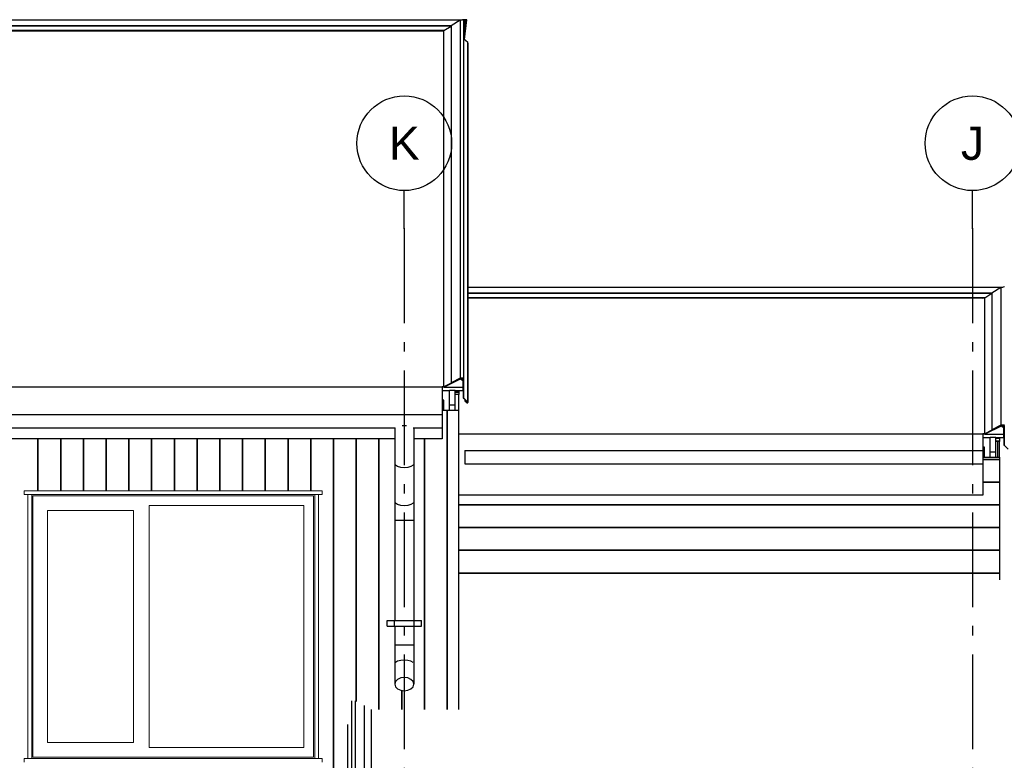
# Model space of a CAD drawing. Header units: millimetres. Extents: x -7120 to 52770, y -970 to 11565.
# Tile 8 of 24: x 9986 to 15185, y 7653 to 11565. Entities that reach past the tile are written whole.
import ezdxf
from ezdxf.enums import TextEntityAlignment as Align

# ---------------------------------------------------------------- set-up
doc = ezdxf.new("R2010")
doc.units = ezdxf.units.MM
doc.header["$LTSCALE"] = 0.5
doc.header["$MEASUREMENT"] = 0
doc.linetypes.add('Akselinje', pattern=[1500, 1000, -200, 100, -200])
doc.linetypes.add('PLINE', pattern=[0])
doc.layers.add('234- Vinduer_ dører_ porter(Nye konstruksjoner)', color=7, linetype='Continuous', lineweight=0)
for name, color, linetype in [('235- Utvendig kledning og overflate(Nye konstruksjoner)', 7, 'Continuous'), ('261- Primærkonstruksjon (tak)(Nye konstruksjoner)', 7, 'Continuous'), ('262- Taktekking(Nye konstruksjoner)', 7, 'Continuous'), ('265- Gesimser_ takrenner og nedløp (Skravur)(Nye konstruksjoner)', 7, 'Continuous'), ('265- Gesimser_ takrenner og nedløp(Nye konstruksjoner)', 7, 'Continuous'), ('82-- Modullinjer', 7, 'Continuous')]:
    doc.layers.add(name, color=color, linetype=linetype)
doc.styles.add('GENERATED_STYLE_1', font='arial.ttf')

# ---------------------------------------------------------------- blocks, each defined once
blk = doc.blocks.new('*X8')
at = {"layer": '235- Utvendig kledning og overflate(Nye konstruksjoner)', "linetype": 'PLINE'}
for p, q in [((12243.2, 9503), (12243.2, 8002.7)), ((12243.2, 8000), (12243.2, 9503)), ((10082.6, 9351.7), (10082.6, 9077)), ((10082.6, 9077), (10082.6, 9351.7)), ((10202.6, 9351.7), (10202.6, 9077)), ((10202.6, 9077), (10202.6, 9351.7)), ((10322.7, 9351.7), (10322.7, 9077)), ((10322.7, 9077), (10322.7, 9351.7)), ((10442.7, 9351.7), (10442.7, 9077)), ((10442.7, 9077), (10442.7, 9351.7)), ((10562.7, 9351.7), (10562.7, 9077)), ((10562.7, 9077), (10562.7, 9351.7)), ((10682.8, 9351.7), (10682.8, 9077)), ((10682.8, 9077), (10682.8, 9351.7)), ((10802.8, 9351.7), (10802.8, 9077)), ((10802.8, 9077), (10802.8, 9351.7)), ((10922.8, 9351.7), (10922.8, 9077)), ((10922.8, 9077), (10922.8, 9351.7)), ((11042.9, 9351.7), (11042.9, 9077)), ((11042.9, 9077), (11042.9, 9351.7)), ((11162.9, 9351.7), (11162.9, 9077)), ((11162.9, 9077), (11162.9, 9351.7)), ((11282.9, 9351.7), (11282.9, 9077)), ((11282.9, 9077), (11282.9, 9351.7)), ((11403, 9351.7), (11403, 9077)), ((11403, 9077), (11403, 9351.7)), ((11523, 9351.7), (11523, 9077)), ((11523, 9077), (11523, 9351.7)), ((11643, 9351.7), (11643, 8002.7)), ((11643, 8000), (11643, 9351.7)), ((11763, 9351.7), (11763, 8002.7)), ((11763, 8000), (11763, 9351.7)), ((11883.1, 9351.7), (11883.1, 8002.7)), ((11883.1, 8000), (11883.1, 9351.7)), ((12123.1, 9351.7), (12123.1, 8002.7)), ((12123.1, 8000), (12123.1, 9351.7)), ((12003.1, 8021.9), (12003.1, 8002.7)), ((12003.1, 8000), (12003.1, 8021.9)), ((11643, 8002.7), (11643, 6850)), ((11643, 6850), (11643, 8000)), ((11763, 8002.7), (11763, 7964.4)), ((11763, 7964.4), (11763, 8000)), ((11883.1, 8002.7), (11883.1, 7922.1)), ((11883.1, 7922.1), (11883.1, 8000)), ((12003.1, 8002.7), (12003.1, 7922.1)), ((12003.1, 7922.1), (12003.1, 8000)), ((12123.1, 8002.7), (12123.1, 7922.1)), ((12123.1, 7922.1), (12123.1, 8000)), ((12243.2, 8002.7), (12243.2, 7922.1)), ((12243.2, 7922.1), (12243.2, 8000))]:
    blk.add_line(p, q, dxfattribs=at)
blk = doc.blocks.new('*X37')
at = {"layer": '235- Utvendig kledning og overflate(Nye konstruksjoner)', "linetype": 'PLINE'}
for p, q in [((15071.9, 9002.3), (12304.9, 9002.3)), ((12304.9, 9002.3), (15071.9, 9002.3)), ((15071.9, 8882.3), (12304.9, 8882.3)), ((12304.9, 8882.3), (15071.9, 8882.3)), ((15071.9, 8762.3), (12304.9, 8762.3)), ((12304.9, 8762.3), (15071.9, 8762.3)), ((15071.9, 8642.2), (12304.9, 8642.2)), ((12304.9, 8642.2), (15071.9, 8642.2))]:
    blk.add_line(p, q, dxfattribs=at)
blk = doc.blocks.new('*X38')
at = {"layer": '235- Utvendig kledning og overflate(Nye konstruksjoner)', "linetype": 'PLINE'}
for p, q in [((15159.9, 9242.4), (15140.9, 9242.4)), ((15140.9, 9242.4), (15159.9, 9242.4)), ((15159.9, 9122.4), (15140.9, 9122.4)), ((15140.9, 9122.4), (15159.9, 9122.4)), ((15159.9, 9002.3), (15140.9, 9002.3)), ((15140.9, 9002.3), (15159.9, 9002.3)), ((15159.9, 8882.3), (15140.9, 8882.3)), ((15140.9, 8882.3), (15159.9, 8882.3)), ((15159.9, 8762.3), (15140.9, 8762.3)), ((15140.9, 8762.3), (15159.9, 8762.3)), ((15159.9, 8642.2), (15140.9, 8642.2)), ((15140.9, 8642.2), (15159.9, 8642.2))]:
    blk.add_line(p, q, dxfattribs=at)
blk = doc.blocks.new('*X39')
at = {"layer": '235- Utvendig kledning og overflate(Nye konstruksjoner)', "linetype": 'PLINE'}
for p, q in [((15080.9, 9242.4), (15071.9, 9242.4)), ((15071.9, 9242.4), (15080.9, 9242.4)), ((15080.9, 9122.4), (15071.9, 9122.4)), ((15071.9, 9122.4), (15080.9, 9122.4)), ((15080.9, 9002.3), (15071.9, 9002.3)), ((15071.9, 9002.3), (15080.9, 9002.3)), ((15080.9, 8882.3), (15071.9, 8882.3)), ((15071.9, 8882.3), (15080.9, 8882.3)), ((15080.9, 8762.3), (15071.9, 8762.3)), ((15071.9, 8762.3), (15080.9, 8762.3)), ((15080.9, 8642.2), (15071.9, 8642.2)), ((15071.9, 8642.2), (15080.9, 8642.2))]:
    blk.add_line(p, q, dxfattribs=at)
blk = doc.blocks.new('*X40')
at = {"layer": '235- Utvendig kledning og overflate(Nye konstruksjoner)', "linetype": 'PLINE'}
for p, q in [((15140.9, 9242.4), (15110.9, 9242.4)), ((15110.9, 9242.4), (15140.9, 9242.4)), ((15140.9, 9122.4), (15110.9, 9122.4)), ((15110.9, 9122.4), (15140.9, 9122.4)), ((15140.9, 9002.3), (15110.9, 9002.3)), ((15110.9, 9002.3), (15140.9, 9002.3)), ((15140.9, 8882.3), (15110.9, 8882.3)), ((15110.9, 8882.3), (15140.9, 8882.3)), ((15140.9, 8762.3), (15110.9, 8762.3)), ((15110.9, 8762.3), (15140.9, 8762.3)), ((15140.9, 8642.2), (15110.9, 8642.2)), ((15110.9, 8642.2), (15140.9, 8642.2))]:
    blk.add_line(p, q, dxfattribs=at)
blk = doc.blocks.new('*X41')
at = {"layer": '235- Utvendig kledning og overflate(Nye konstruksjoner)', "linetype": 'PLINE'}
for p, q in [((15110.9, 9242.4), (15080.9, 9242.4)), ((15080.9, 9242.4), (15110.9, 9242.4)), ((15110.9, 9122.4), (15080.9, 9122.4)), ((15080.9, 9122.4), (15110.9, 9122.4)), ((15110.9, 9002.3), (15080.9, 9002.3)), ((15080.9, 9002.3), (15110.9, 9002.3)), ((15110.9, 8882.3), (15080.9, 8882.3)), ((15080.9, 8882.3), (15110.9, 8882.3)), ((15110.9, 8762.3), (15080.9, 8762.3)), ((15080.9, 8762.3), (15110.9, 8762.3)), ((15110.9, 8642.2), (15080.9, 8642.2)), ((15080.9, 8642.2), (15110.9, 8642.2))]:
    blk.add_line(p, q, dxfattribs=at)
blk = doc.blocks.new('*X57')
at = {"layer": '235- Utvendig kledning og overflate(Nye konstruksjoner)', "linetype": 'PLINE'}
for p, q in [((12304.9, 9597.6), (12285.9, 9597.6)), ((12285.9, 9597.6), (12304.9, 9597.6))]:
    blk.add_line(p, q, dxfattribs=at)
blk = doc.blocks.new('*X63')
at = {"layer": '235- Utvendig kledning og overflate(Nye konstruksjoner)', "linetype": 'PLINE'}
for p, q in [((15159.9, 9355.1), (15140.9, 9355.1)), ((15140.9, 9355.1), (15159.9, 9355.1)), ((15159.9, 9339.4), (15140.9, 9339.4)), ((15140.9, 9339.4), (15159.9, 9339.4))]:
    blk.add_line(p, q, dxfattribs=at)
blk = doc.blocks.new('*X64')
at = {"layer": '265- Gesimser_ takrenner og nedløp (Skravur)(Nye konstruksjoner)', "linetype": 'PLINE'}
blk.add_line((15150, 9254.8), (15150, 9337.5), dxfattribs=at)
blk = doc.blocks.new('Standard grid marker[2]', base_point=(12016.9, 10662.6))
at = {"layer": '82-- Modullinjer', "linetype": 'Akselinje'}
for q in [(12016.9, 10662.6), (12016.9, -270)]:
    blk.add_line((12016.9, 10462.6), q, dxfattribs=at)
at = {"layer": '82-- Modullinjer', "linetype": 'PLINE'}
blk.add_circle((12016.9, 10912.6), 250, dxfattribs=at)
at = {"layer": '82-- Modullinjer', "linetype": 'Akselinje'}
blk.add_point((12016.9, 10462.6), dxfattribs=at)
blk.add_point((12016.9, 10462.6), dxfattribs=at)
at = {"layer": '82-- Modullinjer', "style": 'GENERATED_STYLE_1'}
for tag, p in [('AC_MarkerText_1_0', (12016.9, 11000.1)), ('AC_MarkerText_1_1', (12016.9, -632.5))]:
    blk.add_attdef(tag, text='', height=175, rotation=360, dxfattribs=at).set_placement(p, align=Align.TOP_CENTER)
blk = doc.blocks.new('Standard grid marker[10]', base_point=(15016.9, 10662.6))
at = {"layer": '82-- Modullinjer', "linetype": 'Akselinje'}
for q in [(15016.9, 10662.6), (15016.9, -270)]:
    blk.add_line((15016.9, 10462.6), q, dxfattribs=at)
at = {"layer": '82-- Modullinjer', "linetype": 'PLINE'}
blk.add_circle((15016.9, 10912.6), 250, dxfattribs=at)
at = {"layer": '82-- Modullinjer', "linetype": 'Akselinje'}
blk.add_point((15016.9, 10462.6), dxfattribs=at)
blk.add_point((15016.9, 10462.6), dxfattribs=at)
at = {"layer": '82-- Modullinjer', "style": 'GENERATED_STYLE_1'}
for tag, p in [('AC_MarkerText_1_0', (15016.9, 11000.1)), ('AC_MarkerText_1_1', (15016.9, -632.5))]:
    blk.add_attdef(tag, text='', height=175, rotation=360, dxfattribs=at).set_placement(p, align=Align.TOP_CENTER)

msp = doc.modelspace()

# ---------------------------------------------------------------- linework, layer by layer
at = {"layer": '234- Vinduer_ dører_ porter(Nye konstruksjoner)', "linetype": 'PLINE'}
for p, q in [((10009.9, 9057), (10009.9, 9077)), ((11583.9, 9077), (10009.9, 9077)), ((10029.9, 9057), (10009.9, 9057)), ((10029.9, 7663), (10029.9, 9057)), ((10029.9, 9057), (10049.9, 9057)), ((10049.9, 9057), (10049.9, 7663)), ((11543.9, 9057), (10049.9, 9057)), ((11537.9, 9051), (10055.9, 9051)), ((10055.9, 9051), (10055.9, 7669)), ((11537.9, 7669), (11537.9, 9051)), ((11543.9, 9057), (11563.9, 9057)), ((11543.9, 7663), (11543.9, 9057)), ((11563.9, 9057), (11563.9, 7663)), ((11583.9, 9057), (11563.9, 9057)), ((11583.9, 9057), (11583.9, 9077)), ((10669.9, 8999), (10669.9, 7721)), ((11485.9, 8999), (10669.9, 8999)), ((11485.9, 7721), (11485.9, 8999)), ((10133.9, 8973), (10133.9, 7747)), ((10587.9, 8973), (10133.9, 8973)), ((10587.9, 7747), (10587.9, 8973)), ((10133.9, 7747), (10587.9, 7747)), ((10669.9, 7721), (11485.9, 7721)), ((10009.9, 7643), (10009.9, 7663)), ((10029.9, 7663), (10009.9, 7663)), ((10049.9, 7663), (10029.9, 7663)), ((11543.9, 7663), (10049.9, 7663)), ((10055.9, 7669), (11537.9, 7669)), ((11563.9, 7663), (11543.9, 7663)), ((11583.9, 7663), (11563.9, 7663)), ((11583.9, 7643), (11583.9, 7663))]:
    msp.add_line(p, q, dxfattribs=at)
at = {"layer": '235- Utvendig kledning og overflate(Nye konstruksjoner)', "linetype": 'PLINE'}
for p, q in [((12255.9, 9530.9), (12285.9, 9530.9)), ((12304.9, 7922.1), (12304.9, 9503)), ((15110.9, 9282.7), (15140.9, 9282.7)), ((15159.9, 9254.8), (15159.9, 8606))]:
    msp.add_line(p, q, dxfattribs=at)
at = {"layer": '261- Primærkonstruksjon (tak)(Nye konstruksjoner)', "linetype": 'PLINE'}
for p, q in [((12216.9, 9503), (12216.9, 9480)), ((12216.9, 9410), (12216.9, 9351.7)), ((11966.9, 9351.7), (-2583.1, 9351.7)), ((12216.9, 9351.7), (12066.9, 9351.7)), ((15071.9, 9220), (15071.9, 9053.1)), ((15071.9, 9053.1), (12304.9, 9053.1))]:
    msp.add_line(p, q, dxfattribs=at)
at = {"layer": '262- Taktekking(Nye konstruksjoner)', "linetype": 'PLINE'}
for p, q in [((12216.9, 11507.4), (-2583.1, 11507.4)), ((12216.9, 11505.3), (12216.9, 11507.4)), ((15071.9, 10095.3), (12352.3, 10095.3)), ((15071.9, 10093.3), (15071.9, 10095.3)), ((-2583.1, 9626), (12216.9, 9626)), ((12216.9, 9624), (12216.9, 9605.9)), ((12216.9, 9605.9), (12216.9, 9555.4)), ((12216.9, 9555.4), (12216.9, 9505)), ((12216.9, 9505), (12216.9, 9503)), ((12304.9, 9377.8), (15071.9, 9377.8)), ((15071.9, 9375.8), (15071.9, 9357.7)), ((15071.9, 9357.7), (15071.9, 9307.2)), ((15071.9, 9307.2), (15071.9, 9290))]:
    msp.add_line(p, q, dxfattribs=at)
at = {"layer": '265- Gesimser_ takrenner og nedløp(Nye konstruksjoner)', "linetype": 'PLINE'}
for p, q in [((-2690.5, 11564.6), (12324.3, 11564.6)), ((12312.1, 11562.9), (12263.9, 11532.4)), ((12324.2, 11564.5), (12312.1, 11562.9)), ((12312.1, 11562.9), (12312.1, 9671.5)), ((12324.7, 11564.6), (12324.2, 11564.5)), ((12324.3, 11564.6), (12324.2, 11564.5)), ((12324.7, 11564.6), (12324.3, 11564.6)), ((12330.9, 11565.5), (12324.7, 11564.6)), ((12330.9, 9671.5), (12330.9, 11565.5)), ((12347.8, 11564.6), (12330.9, 11564.6)), ((12330.9, 11562.6), (12345.7, 11562.6)), ((12340.3, 11554.7), (12330.9, 11559.4)), ((12338.4, 11553.3), (12330.9, 11557.1)), ((12334.8, 11460.4), (12347.8, 11564.6)), ((12338.4, 11519.8), (12338.4, 11553.3)), ((12345.7, 11562.6), (12340.3, 11519.9)), ((12340.3, 11519.9), (12340.3, 11554.7)), ((-2633.1, 11534.4), (12266.9, 11534.4)), ((-2630.5, 11532.7), (12264.3, 11532.7)), ((12229.8, 11508.7), (-2595.9, 11508.7)), ((-2593.8, 11507.3), (12227.7, 11507.3)), ((12226.5, 11506.6), (12216.9, 11505.3)), ((12217.4, 11505.3), (12216.9, 11505.3)), ((12263.9, 11530.2), (12226.5, 11506.6)), ((12226.5, 9626), (12226.5, 11506.6)), ((12263.9, 11532.4), (12263.9, 9647.2)), ((12330.9, 11518.8), (12338.4, 11519.8)), ((12330.9, 11500.9), (12336.2, 11501.7)), ((12336.2, 11501.7), (12331.2, 11461.9)), ((12340.3, 11519.9), (12332.9, 11460.4)), ((12336.2, 11501.7), (12338.4, 11519.8)), ((12331.2, 11461.9), (12330.9, 11462.1)), ((12339.2, 11455.1), (12331.2, 11461.9)), ((12339.2, 11455.1), (12334.8, 11460.4)), ((12351.6, 11444.5), (12339.2, 11455.1)), ((12352.3, 11442.8), (12351.6, 11444.5)), ((12351.6, 9545.6), (12351.6, 11444.5)), ((12352.3, 11442.8), (12352.3, 9543.8)), ((12352.3, 10152.6), (15179.3, 10152.6)), ((15167.1, 10150.9), (15118.9, 10120.4)), ((15179.2, 10152.5), (15167.1, 10150.9)), ((15167.1, 10150.9), (15167.1, 9423.3)), ((15179.7, 10152.6), (15179.2, 10152.5)), ((15179.3, 10152.6), (15179.2, 10152.5)), ((15179.7, 10152.6), (15179.3, 10152.6)), ((15185.9, 10153.4), (15179.7, 10152.6)), ((12352.3, 10122.3), (15121.9, 10122.3)), ((12352.3, 10120.7), (15119.3, 10120.7)), ((15084.8, 10096.7), (12352.3, 10096.7)), ((12352.3, 10095.3), (15082.7, 10095.3)), ((15081.5, 10094.6), (15071.9, 10093.3)), ((15072.4, 10093.3), (15071.9, 10093.3)), ((15118.9, 10118.2), (15081.5, 10094.6)), ((15081.5, 9377.8), (15081.5, 10094.6)), ((15118.9, 10120.4), (15118.9, 9399)), ((12312.1, 9671.5), (12263.9, 9647.2)), ((12330.9, 9671.5), (12312.1, 9671.5)), ((12330.9, 9566.4), (12330.9, 9671.5)), ((12226.5, 9626), (12216.9, 9626)), ((12226.9, 9624), (12216.9, 9624)), ((12216.9, 9624), (12216.9, 9605.9)), ((12264.8, 9645.4), (12226.5, 9626)), ((12312.5, 9667.2), (12226.9, 9624)), ((12226.9, 9624), (12326.9, 9624)), ((12263.9, 9647.2), (12264.8, 9645.4)), ((12264.8, 9645.4), (12312.6, 9669.5)), ((12326.9, 9658.1), (12312.5, 9667.2)), ((12312.6, 9669.5), (12328.9, 9669.5)), ((12328.9, 9659.3), (12312.6, 9669.5)), ((12326.9, 9624), (12326.9, 9658.1)), ((12326.9, 9605.9), (12326.9, 9624)), ((12328.9, 9669.5), (12328.9, 9659.3)), ((12328.9, 9659.3), (12328.9, 9565.5)), ((12216.9, 9605.9), (12255.9, 9605.9)), ((12216.9, 9605.9), (12216.9, 9555.4)), ((12285.9, 9605.9), (12255.9, 9605.9)), ((12255.9, 9555.4), (12255.9, 9605.9)), ((12285.9, 9585.7), (12285.9, 9605.9)), ((12285.9, 9605.9), (12326.9, 9605.9)), ((12285.9, 9503), (12285.9, 9585.7)), ((12304.9, 9585.7), (12285.9, 9585.7)), ((12304.9, 9605.9), (12304.9, 9585.7)), ((12304.9, 9503), (12304.9, 9585.7)), ((12326.9, 9605.9), (12326.9, 9565.5)), ((12351.6, 9545.6), (12330.9, 9566.4)), ((12225.9, 9555.4), (12216.9, 9555.4)), ((12216.9, 9555.4), (12216.9, 9505)), ((12225.9, 9505), (12225.9, 9555.4)), ((12255.9, 9503), (12255.9, 9555.4)), ((12326.9, 9565.5), (12328.9, 9565.5)), ((12328.9, 9565.5), (12350.1, 9544.1)), ((12337.4, 9557), (12337.4, 9552.7)), ((12338.8, 9554.1), (12337.4, 9552.7)), ((12337.4, 9552.7), (12348, 9542)), ((12338.8, 9555.5), (12338.8, 9554.1)), ((12349.4, 9543.4), (12338.8, 9554.1)), ((12348, 9542), (12349.8, 9541.3)), ((12349.4, 9543.4), (12349.4, 9544.8)), ((12350.1, 9544.1), (12349.4, 9543.4)), ((12349.8, 9541.3), (12351.6, 9542)), ((12352.3, 9543.8), (12351.6, 9545.6)), ((12351.6, 9542), (12352.3, 9543.8)), ((-2583.1, 9480), (12216.9, 9480)), ((12225.9, 9505), (12216.9, 9505)), ((12216.9, 9505), (12216.9, 9503)), ((12216.9, 9503), (12225.9, 9503)), ((12216.9, 9480), (12216.9, 9445)), ((12225.9, 9505), (12225.9, 9503)), ((12225.9, 9503), (12255.9, 9503)), ((12255.9, 9503), (12285.9, 9503)), ((12285.9, 9503), (12304.9, 9503)), ((-2583.1, 9410), (11969.3, 9410)), ((11966.9, 9410), (11966.9, 9220)), ((12016.9, 9420), (12005, 9420)), ((12028.9, 9420), (12016.9, 9420)), ((12064.5, 9410), (12216.9, 9410)), ((12066.9, 9410), (12066.9, 9220)), ((12216.9, 9445), (12216.9, 9419.4)), ((12216.9, 9419.4), (12216.9, 9410)), ((15167.5, 9419), (15081.9, 9375.8)), ((15167.1, 9423.3), (15118.9, 9399)), ((15119.8, 9397.2), (15167.6, 9421.3)), ((15185.9, 9423.3), (15167.1, 9423.3)), ((15181.9, 9409.9), (15167.5, 9419)), ((15167.6, 9421.3), (15183.9, 9421.3)), ((15183.9, 9411.1), (15167.6, 9421.3)), ((15181.9, 9375.8), (15181.9, 9409.9)), ((15183.9, 9421.3), (15183.9, 9411.1)), ((15183.9, 9411.1), (15183.9, 9317.3)), ((15081.5, 9377.8), (15071.9, 9377.8)), ((15081.9, 9375.8), (15071.9, 9375.8)), ((15071.9, 9375.8), (15071.9, 9357.7)), ((15071.9, 9357.7), (15110.9, 9357.7)), ((15071.9, 9357.7), (15071.9, 9307.2)), ((15119.8, 9397.2), (15081.5, 9377.8)), ((15081.9, 9375.8), (15181.9, 9375.8)), ((15140.9, 9357.7), (15110.9, 9357.7)), ((15110.9, 9307.2), (15110.9, 9357.7)), ((15118.9, 9399), (15119.8, 9397.2)), ((15140.9, 9337.5), (15140.9, 9357.7)), ((15140.9, 9357.7), (15181.9, 9357.7)), ((15159.9, 9357.7), (15159.9, 9337.5)), ((15181.9, 9357.7), (15181.9, 9375.8)), ((15181.9, 9357.7), (15181.9, 9317.3)), ((15080.9, 9307.2), (15071.9, 9307.2)), ((15071.9, 9307.2), (15071.9, 9290)), ((15080.9, 9256.8), (15080.9, 9307.2)), ((15110.9, 9254.8), (15110.9, 9307.2)), ((15140.9, 9254.8), (15140.9, 9337.5)), ((15159.9, 9337.5), (15140.9, 9337.5)), ((15159.9, 9254.8), (15159.9, 9337.5)), ((15181.9, 9317.3), (15183.9, 9317.3)), ((15183.9, 9317.3), (15205.1, 9295.9)), ((12336.9, 9290), (15071.9, 9290)), ((12336.9, 9290), (12336.9, 9255)), ((12336.9, 9255), (12336.9, 9229.4)), ((15071.9, 9290), (15071.9, 9255)), ((15080.9, 9256.8), (15071.9, 9256.8)), ((15071.9, 9255), (15071.9, 9229.4)), ((15071.9, 9254.8), (15080.9, 9254.8)), ((15080.9, 9256.8), (15080.9, 9254.8)), ((15080.9, 9254.8), (15110.9, 9254.8)), ((15110.9, 9254.8), (15140.9, 9254.8)), ((15140.9, 9254.8), (15159.9, 9254.8)), ((11966.9, 9220), (11966.9, 9020)), ((11981.6, 9204.4), (11970.7, 9211.5)), ((11997.8, 9199.6), (11981.6, 9204.4)), ((12052.3, 9204.4), (12036.1, 9199.6)), ((12063.1, 9211.5), (12052.3, 9204.4)), ((12066.9, 9220), (12066.9, 9020)), ((12336.9, 9229.4), (12336.9, 9220)), ((12336.9, 9220), (15071.9, 9220)), ((15071.9, 9229.4), (15071.9, 9220)), ((12016.9, 9197.9), (11997.8, 9199.6)), ((12036.1, 9199.6), (12016.9, 9197.9)), ((11966.9, 9020), (11966.9, 8920)), ((11981.6, 9004.4), (11970.7, 9011.5)), ((11997.8, 8999.6), (11981.6, 9004.4)), ((12016.9, 8997.9), (11997.8, 8999.6)), ((12036.1, 8999.6), (12016.9, 8997.9)), ((12052.3, 9004.4), (12036.1, 8999.6)), ((12063.1, 9011.5), (12052.3, 9004.4)), ((12066.9, 9020), (12066.9, 8920)), ((11966.9, 8920), (11966.9, 8391.4)), ((11970.7, 8920), (11966.9, 8920)), ((11981.6, 8920), (11970.7, 8920)), ((11997.8, 8920), (11981.6, 8920)), ((12016.9, 8920), (11997.8, 8920)), ((12036.1, 8920), (12016.9, 8920)), ((12052.3, 8920), (12036.1, 8920)), ((12063.1, 8920), (12052.3, 8920)), ((12066.9, 8920), (12063.1, 8920)), ((12066.9, 8920), (12066.9, 8391.4)), ((11926.9, 8391.4), (11964.9, 8391.4)), ((11926.9, 8361.4), (11926.9, 8391.4)), ((11964.9, 8391.4), (11968.9, 8391.4)), ((11964.9, 8361.4), (11964.9, 8391.4)), ((11968.9, 8391.4), (11980.2, 8391.4)), ((11980.2, 8391.4), (11997, 8391.4)), ((11997, 8391.4), (12016.9, 8391.4)), ((12016.9, 8391.4), (12036.8, 8391.4)), ((12036.8, 8391.4), (12053.7, 8391.4)), ((12053.7, 8391.4), (12065, 8391.4)), ((12065, 8391.4), (12068.9, 8391.4)), ((12068.9, 8391.4), (12106.9, 8391.4)), ((12068.9, 8361.4), (12068.9, 8391.4)), ((12106.9, 8361.4), (12106.9, 8391.4)), ((11926.9, 8361.4), (11964.9, 8361.4)), ((11964.9, 8361.4), (11968.9, 8361.4)), ((11966.9, 8361.4), (11966.9, 8261.4)), ((11968.9, 8361.4), (11980.2, 8361.4)), ((11980.2, 8361.4), (11997, 8361.4)), ((11997, 8361.4), (12016.9, 8361.4)), ((12016.9, 8361.4), (12036.8, 8361.4)), ((12036.8, 8361.4), (12053.7, 8361.4)), ((12053.7, 8361.4), (12065, 8361.4)), ((12065, 8361.4), (12068.9, 8361.4)), ((12066.9, 8361.4), (12066.9, 8261.4)), ((12068.9, 8361.4), (12106.9, 8361.4)), ((11970.7, 8261.4), (11966.9, 8261.4)), ((11966.9, 8261.4), (11966.9, 8161.4)), ((11981.6, 8261.4), (11970.7, 8261.4)), ((11997.8, 8261.4), (11981.6, 8261.4)), ((12016.9, 8261.4), (11997.8, 8261.4)), ((12036.1, 8261.4), (12016.9, 8261.4)), ((12052.3, 8261.4), (12036.1, 8261.4)), ((12063.1, 8261.4), (12052.3, 8261.4)), ((12066.9, 8261.4), (12063.1, 8261.4)), ((12066.9, 8261.4), (12066.9, 8161.4)), ((11981.6, 8176.1), (11970.7, 8169.3)), ((11997.8, 8180.6), (11981.6, 8176.1)), ((12016.9, 8182.1), (11997.8, 8180.6)), ((12036.1, 8180.6), (12016.9, 8182.1)), ((12052.3, 8176.1), (12036.1, 8180.6)), ((12063.1, 8169.3), (12052.3, 8176.1)), ((11966.9, 8161.4), (11966.9, 8055.4)), ((12066.9, 8161.4), (12066.9, 8055.4)), ((11970.7, 8068.9), (11966.9, 8055.4)), ((11981.6, 8080.4), (11970.7, 8068.9)), ((11997.8, 8088), (11981.6, 8080.4)), ((12016.9, 8090.7), (11997.8, 8088)), ((12036.1, 8088), (12016.9, 8090.7)), ((12052.3, 8080.4), (12036.1, 8088)), ((12063.1, 8068.9), (12052.3, 8080.4)), ((12066.9, 8055.4), (12063.1, 8068.9)), ((11966.9, 8055.4), (11970.7, 8041.8)), ((11970.7, 8041.8), (11981.6, 8030.4)), ((11981.6, 8030.4), (11997.8, 8022.7)), ((11997.8, 8022.7), (12016.9, 8020)), ((12016.9, 8020), (12036.1, 8022.7)), ((12036.1, 8022.7), (12052.3, 8030.4)), ((12052.3, 8030.4), (12063.1, 8041.8)), ((12063.1, 8041.8), (12066.9, 8055.4)), ((11737.9, 7967.6), (11737.9, 7603.9)), ((11756.8, 7967.6), (11756.8, 7603.9)), ((11804.9, 7943.3), (11804.9, 7579.6)), ((11842.4, 7922.1), (11842.4, 7558.5)), ((11716.6, 7839.8), (11716.6, 7476.2)), ((11717.3, 7841.6), (11717.3, 7478))]:
    msp.add_line(p, q, dxfattribs=at)

# ---------------------------------------------------------------- block references
at = {"layer": '235- Utvendig kledning og overflate(Nye konstruksjoner)'}
for name in ['*X8', '*X39', '*X41', '*X40', '*X38', '*X37']:
    msp.add_blockref(name, (0, 0), dxfattribs=at)
at = {"layer": '265- Gesimser_ takrenner og nedløp(Nye konstruksjoner)'}
for name in ['*X57', '*X63', '*X64']:
    msp.add_blockref(name, (0, 0), dxfattribs=at)
at = {"layer": '82-- Modullinjer', "linetype": 'PLINE'}
ref = msp.add_blockref('Standard grid marker[2]', (12016.9, 10662.6), dxfattribs=at)
ref.add_attrib('AC_MarkerText_1', 'K', dxfattribs={"color": 7, "height": 175, "rotation": 360, "style": 'GENERATED_STYLE_1'}).set_placement((12016.9, 11000.1), align=Align.TOP_CENTER)
ref = msp.add_blockref('Standard grid marker[10]', (15016.9, 10662.6), dxfattribs=at)
ref.add_attrib('AC_MarkerText_1', 'J', dxfattribs={"color": 7, "height": 175, "rotation": 360, "style": 'GENERATED_STYLE_1'}).set_placement((15016.9, 11000.1), align=Align.TOP_CENTER)

doc.saveas('drawing.dxf')
